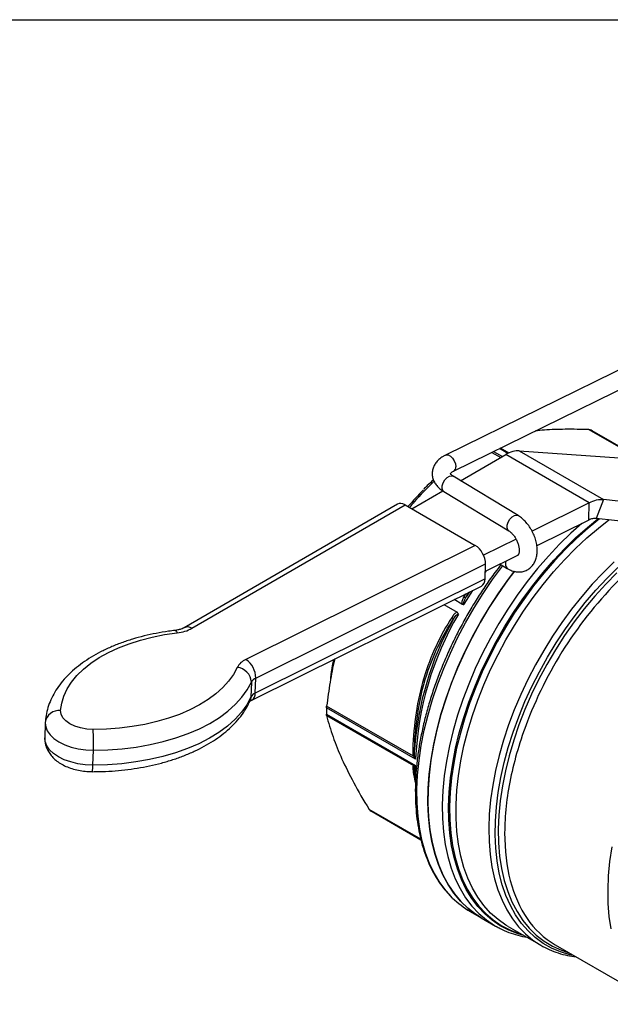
# Model space of a CAD drawing. Header units: inches. Extents: x 0.7 to 32.2, y 0.7 to 24.8.
# Tile 8 of 10: x 23.9 to 27.8, y 18.3 to 24.8. Entities that reach past the tile are written whole.
import ezdxf

# ---------------------------------------------------------------- set-up
doc = ezdxf.new("R2010")
doc.units = ezdxf.units.IN
doc.header["$LTSCALE"] = 3
doc.header["$MEASUREMENT"] = 0
doc.linetypes.add('SLD-Solid', pattern=[0])
doc.layers.add('TEXT', color=140, linetype='SLD-Solid', lineweight=25)

msp = doc.modelspace()

# ---------------------------------------------------------------- linework, layer by layer
for p, q in [((28.0728, 22.565), (26.6912, 21.8847)), ((26.7434, 21.7788), (28.0728, 22.4334)), ((27.6333, 22.0532), (27.9195, 21.8879)), ((27.6421, 22.0512), (27.9222, 21.8895)), ((27.9224, 21.8897), (27.6545, 22.0443)), ((26.995, 21.9027), (27.0534, 21.869)), ((27.007, 21.9086), (27.0644, 21.8754)), ((27.1009, 21.8946), (27.0446, 21.9271)), ((27.1092, 21.8982), (27.0524, 21.931)), ((27.1748, 21.9121), (27.7288, 21.5923)), ((27.1748, 21.9121), (27.8331, 21.8675)), ((26.7895, 21.7161), (27.0867, 21.8883)), ((27.6357, 21.5714), (27.0867, 21.8883)), ((27.1686, 21.4862), (26.7416, 21.7451)), ((26.4696, 21.5307), (26.6736, 21.6489)), ((26.6804, 21.6441), (27.1074, 21.3852)), ((27.7288, 21.5923), (27.6801, 21.4667)), ((28.4455, 21.5139), (27.7288, 21.5923)), ((26.3745, 21.5611), (24.9723, 20.7483)), ((25.0241, 20.7449), (26.4245, 21.5567)), ((26.4245, 21.5567), (26.8863, 21.2901)), ((27.6357, 21.5714), (27.2596, 21.3844)), ((27.6323, 21.457), (27.6357, 21.5714)), ((27.6323, 21.457), (27.291, 21.2873)), ((28.3968, 21.3884), (27.6801, 21.4667)), ((27.1542, 21.332), (26.9408, 21.2258)), ((26.8863, 21.2901), (25.3786, 20.5402)), ((27.1639, 21.2241), (26.9521, 21.1187)), ((27.1709, 21.2319), (27.1639, 21.2241)), ((25.4432, 20.417), (26.9535, 21.1682)), ((26.9506, 21.0701), (26.9535, 21.1682)), ((27.0496, 21.1672), (27.097, 21.1384)), ((26.9506, 21.0701), (25.4403, 20.3189)), ((26.9519, 21.1117), (26.96, 21.1227)), ((25.4171, 20.2723), (26.9266, 21.0231)), ((26.798, 20.9045), (26.7472, 20.9339)), ((26.8214, 20.9708), (26.8092, 20.9492)), ((26.8474, 20.9837), (26.8269, 20.9514)), ((26.8269, 20.9514), (26.8444, 20.9822)), ((26.6796, 20.9003), (26.7666, 20.8501)), ((25.4403, 20.3189), (25.4432, 20.417)), ((25.4147, 20.3907), (25.4118, 20.2926)), ((26.494, 19.8827), (25.9082, 20.2209)), ((26.4794, 19.9039), (25.9091, 20.2331)), ((25.9082, 20.1806), (26.494, 19.8424)), ((25.9091, 20.1717), (26.4794, 19.8424)), ((24.0598, 20.1219), (24.0568, 20.0239)), ((24.0599, 20.1251), (24.0598, 20.1219)), ((24.3727, 19.8448), (24.3757, 19.9428)), ((26.4866, 19.8089), (26.4878, 19.8287)), ((26.4962, 19.7838), (26.494, 19.8424)), ((26.4854, 19.8124), (26.4862, 19.8101)), ((26.4865, 19.8058), (26.4866, 19.8089)), ((26.4865, 19.8058), (26.4918, 19.7402)), ((26.5286, 19.3564), (26.1893, 19.5522)), ((26.5295, 19.3527), (26.1954, 19.5456)), ((26.2077, 19.5382), (26.5295, 19.3524)), ((26.8534, 18.8814), (26.9258, 18.8396)), ((26.9258, 18.8396), (27.0198, 18.7853)), ((27.0198, 18.7853), (27.0239, 18.7829)), ((27.1019, 18.7833), (27.3179, 18.6587)), ((27.3059, 18.6658), (27.3179, 18.6587)), ((27.4119, 18.6612), (28.0891, 18.2703))]:
    msp.add_line(p, q)
at = {"flags": 128}
for points in [[(26.6912, 21.8848), (26.6944, 21.886), (26.7081, 21.886), (26.7231, 21.8786), (26.7373, 21.865), (26.7487, 21.8468), (26.756, 21.8266), (26.758, 21.8071)], [(26.6804, 21.6441), (26.6735, 21.6507), (26.6686, 21.6648), (26.6693, 21.683), (26.6757, 21.7027), (26.6868, 21.7213), (26.7013, 21.7363), (26.717, 21.7457), (26.7319, 21.7482), (26.7416, 21.7451)], [(27.2046, 18.7241), (27.168, 18.7345), (27.1078, 18.7577), (27.051, 18.7873), (26.998, 18.8232), (26.9488, 18.8653), (26.9038, 18.9134), (26.8632, 18.9673), (26.827, 19.0267), (26.7956, 19.0914), (26.7689, 19.1611), (26.7472, 19.2354), (26.7305, 19.3142), (26.7188, 19.397), (26.7124, 19.4834), (26.7111, 19.5731), (26.715, 19.6657), (26.724, 19.7608), (26.7382, 19.858), (26.7574, 19.9568), (26.7816, 20.0568), (26.8107, 20.1576), (26.8445, 20.2587), (26.883, 20.3598), (26.9258, 20.4602), (26.9729, 20.5597), (27.024, 20.6578), (27.079, 20.754), (27.1375, 20.848), (27.1993, 20.9392), (27.2642, 21.0274), (27.3318, 21.1121), (27.4019, 21.193), (27.4742, 21.2697), (27.5483, 21.3419), (27.6239, 21.4092), (27.6929, 21.4653)], [(27.7026, 21.4643), (27.6281, 21.4039), (27.5527, 21.3367), (27.4788, 21.2648), (27.4067, 21.1883), (27.3368, 21.1077), (27.2694, 21.0232), (27.2047, 20.9353), (27.143, 20.8443), (27.0847, 20.7506), (27.0299, 20.6547), (26.9789, 20.5569), (26.9319, 20.4577), (26.8892, 20.3575), (26.8509, 20.2567), (26.8172, 20.1559), (26.7882, 20.0554), (26.764, 19.9556), (26.7449, 19.8571), (26.7307, 19.7602), (26.7217, 19.6654), (26.7178, 19.573), (26.7191, 19.4836), (26.7256, 19.3974), (26.7371, 19.3149), (26.7538, 19.2363), (26.7755, 19.1622), (26.8021, 19.0927), (26.8335, 19.0282), (26.8695, 18.9689), (26.91, 18.9152), (26.9549, 18.8673), (27.0039, 18.8253), (27.0568, 18.7895), (27.1134, 18.76), (27.1735, 18.7369), (27.1923, 18.7312)], [(27.1019, 18.7833), (27.0882, 18.7915), (27.0358, 18.8282), (26.9873, 18.8711), (26.9431, 18.9199), (26.9033, 18.9746), (26.8681, 19.0348), (26.8375, 19.1002), (26.8119, 19.1707), (26.7913, 19.2458), (26.7757, 19.3252), (26.7653, 19.4086), (26.7601, 19.4957), (26.7601, 19.5859), (26.7653, 19.6789), (26.7757, 19.7744), (26.7913, 19.8718), (26.8119, 19.9707), (26.8375, 20.0708), (26.8681, 20.1714), (26.9033, 20.2723), (26.9431, 20.373), (26.9873, 20.4729), (27.0358, 20.5716), (27.0882, 20.6688), (27.1443, 20.764), (27.204, 20.8567), (27.2669, 20.9465), (27.3328, 21.0331), (27.4013, 21.116), (27.4722, 21.1949), (27.5451, 21.2694), (27.6197, 21.3393), (27.6958, 21.4041), (27.7646, 21.4575)], [(27.1071, 21.3854), (27.1005, 21.3918), (27.0956, 21.4059), (27.0963, 21.4241), (27.1027, 21.4438), (27.1139, 21.4624), (27.1283, 21.4774), (27.144, 21.4868), (27.1589, 21.4893), (27.1686, 21.4862)], [(27.5872, 21.4346), (27.5152, 21.3703), (27.4403, 21.2974), (27.3673, 21.22), (27.2965, 21.1382), (27.2281, 21.0527), (27.1626, 20.9636), (27.1001, 20.8714), (27.041, 20.7764), (26.9855, 20.6792), (26.9338, 20.5801), (26.8863, 20.4796), (26.843, 20.3781), (26.8042, 20.276), (26.77, 20.1739), (26.7406, 20.072), (26.7161, 19.971), (26.6967, 19.8711), (26.6824, 19.773), (26.6732, 19.6769), (26.6693, 19.5833), (26.6706, 19.4927), (26.6772, 19.4054), (26.6889, 19.3217), (26.7058, 19.2422), (26.7277, 19.167), (26.7547, 19.0966), (26.7865, 19.0313), (26.823, 18.9713), (26.8641, 18.9168), (26.9095, 18.8682), (26.9592, 18.8257), (27.0128, 18.7894), (27.0198, 18.7853)], [(26.7375, 18.9697), (26.6949, 19.0161), (26.6541, 19.0709), (26.6179, 19.1313), (26.5864, 19.197), (26.5598, 19.2677), (26.5381, 19.3431), (26.5216, 19.4229), (26.5102, 19.5068), (26.5039, 19.5943), (26.503, 19.6852), (26.5072, 19.7789), (26.5167, 19.8751), (26.5313, 19.9734), (26.5511, 20.0733), (26.5758, 20.1744), (26.6055, 20.2763), (26.64, 20.3785), (26.6791, 20.4806), (26.7227, 20.582), (26.7705, 20.6825), (26.8224, 20.7814), (26.8782, 20.8785), (26.9375, 20.9733), (27.0002, 21.0653), (27.0659, 21.1542), (27.0675, 21.1563)], [(27.8005, 21.1824), (27.7271, 21.1108), (27.6555, 21.0348), (27.5862, 20.9546), (27.5192, 20.8705), (27.4551, 20.7831), (27.394, 20.6926), (27.3361, 20.5994), (27.2819, 20.504), (27.2314, 20.4068), (27.185, 20.3081), (27.1428, 20.2086), (27.105, 20.1085), (27.0718, 20.0083), (27.0433, 19.9085), (27.0197, 19.8095), (27.001, 19.7117), (26.9874, 19.6156), (26.9788, 19.5216), (26.9754, 19.4301), (26.9772, 19.3415), (26.9841, 19.2562), (26.9961, 19.1746), (27.0132, 19.097), (27.0352, 19.0238), (27.0622, 18.9553), (27.0939, 18.8918), (27.1302, 18.8336), (27.1711, 18.7809), (27.2162, 18.734), (27.2654, 18.6931), (27.3059, 18.6658)], [(27.5328, 18.5914), (27.508, 18.5967), (27.4459, 18.6151), (27.3871, 18.64), (27.3318, 18.6714), (27.2804, 18.7092), (27.233, 18.7532), (27.1899, 18.8031), (27.1513, 18.8588), (27.1172, 18.9199), (27.088, 18.9863), (27.0636, 19.0576), (27.0443, 19.1335), (27.0301, 19.2137), (27.0211, 19.2978), (27.0173, 19.3853), (27.0187, 19.476), (27.0253, 19.5694), (27.0372, 19.6651), (27.0542, 19.7626), (27.0763, 19.8615), (27.1033, 19.9614), (27.1352, 20.0618), (27.1717, 20.1622), (27.2128, 20.2622), (27.2583, 20.3614), (27.3079, 20.4593), (27.3614, 20.5555), (27.4186, 20.6494), (27.4793, 20.7408), (27.543, 20.8291), (27.6096, 20.914), (27.6788, 20.9952), (27.7502, 21.0721), (27.8236, 21.1445)], [(26.9258, 18.8396), (26.8881, 18.8633), (26.8367, 18.9032), (26.7894, 18.9491), (26.7464, 19.001), (26.7078, 19.0586), (26.6739, 19.1217), (26.6449, 19.1899), (26.6207, 19.263), (26.6016, 19.3407), (26.5876, 19.4226), (26.5788, 19.5083), (26.5752, 19.5976), (26.5768, 19.6899), (26.5837, 19.7849), (26.5957, 19.8822), (26.6129, 19.9814), (26.6352, 20.082), (26.6625, 20.1835), (26.6946, 20.2856), (26.7314, 20.3878), (26.7727, 20.4896), (26.8185, 20.5906), (26.8684, 20.6904), (26.9222, 20.7885), (26.9798, 20.8844), (27.0408, 20.9779), (27.105, 21.0684), (27.1442, 21.1201)], [(27.1442, 21.12), (27.1009, 21.0628), (27.0369, 20.9721), (26.9761, 20.8785), (26.9187, 20.7824), (26.8651, 20.6842), (26.8155, 20.5843), (26.77, 20.4833), (26.7289, 20.3814), (26.6924, 20.2792), (26.6606, 20.1772), (26.6337, 20.0757), (26.6117, 19.9752), (26.5948, 19.8761), (26.5831, 19.7789), (26.5766, 19.6841), (26.5753, 19.5919), (26.5792, 19.5029), (26.5883, 19.4174), (26.6026, 19.3357), (26.6221, 19.2583), (26.6465, 19.1855), (26.6759, 19.1176), (26.7101, 19.0549), (26.7489, 18.9976), (26.7922, 18.9461), (26.8398, 18.9005), (26.8914, 18.8611), (26.9258, 18.8396)], [(27.8171, 21.1099), (27.7436, 21.0356), (27.6722, 20.9566), (27.6032, 20.8736), (27.537, 20.7867), (27.4737, 20.6965), (27.4138, 20.6033), (27.3575, 20.5076), (27.3051, 20.4099), (27.2568, 20.3105), (27.2129, 20.2101), (27.1735, 20.1089), (27.1388, 20.0076), (27.1091, 19.9065), (27.0844, 19.8062), (27.0648, 19.7071), (27.0505, 19.6097), (27.0415, 19.5145), (27.0379, 19.4218), (27.0396, 19.3322), (27.0467, 19.246), (27.0592, 19.1637), (27.0769, 19.0856), (27.0998, 19.0121), (27.1278, 18.9436), (27.1607, 18.8803), (27.1984, 18.8226), (27.2408, 18.7707), (27.2876, 18.7249), (27.3386, 18.6854), (27.3935, 18.6524), (27.4522, 18.626), (27.5005, 18.6101)], [(26.8123, 20.9029), (26.8693, 20.9938), (26.8701, 20.995)], [(24.1607, 20.2029), (24.1675, 20.2511), (24.1817, 20.2988), (24.2033, 20.3454), (24.2321, 20.3906), (24.2678, 20.4342), (24.3102, 20.4758), (24.359, 20.515), (24.4139, 20.5516), (24.4743, 20.5854), (24.54, 20.616), (24.6103, 20.6432), (24.6848, 20.667), (24.7629, 20.6869), (24.844, 20.703), (24.9276, 20.7151)], [(24.9136, 20.7311), (24.9139, 20.7311), (24.9183, 20.7294), (24.9229, 20.724), (24.9276, 20.7151)], [(25.3217, 20.4876), (25.297, 20.4416), (25.2652, 20.397), (25.2265, 20.3542), (25.1813, 20.3137), (25.1298, 20.2755), (25.0725, 20.2401), (25.0097, 20.2077), (24.942, 20.1785), (24.8698, 20.1527), (24.7937, 20.1306), (24.7142, 20.1123), (24.6319, 20.098), (24.5475, 20.0876), (24.4615, 20.0814), (24.3746, 20.0794)], [(24.3757, 19.9428), (24.471, 19.9451), (24.5653, 19.9519), (24.658, 19.9632), (24.7482, 19.979), (24.8354, 19.999), (24.919, 20.0233), (24.9982, 20.0515), (25.0725, 20.0836), (25.1413, 20.1191), (25.2042, 20.158), (25.2607, 20.1998), (25.3103, 20.2444), (25.3527, 20.2912), (25.3876, 20.3401), (25.4147, 20.3907)], [(25.4118, 20.2926), (25.3847, 20.2421), (25.3498, 20.1932), (25.3074, 20.1463), (25.2578, 20.1018), (25.2013, 20.0599), (25.1384, 20.0211), (25.0695, 19.9855), (24.9952, 19.9535), (24.916, 19.9252), (24.8325, 19.901), (24.7453, 19.8809), (24.6551, 19.8651), (24.5624, 19.8538), (24.4681, 19.847), (24.3727, 19.8448)], [(25.4118, 20.2926), (25.4095, 20.277), (25.406, 20.2673)], [(24.3746, 20.0794), (24.3323, 20.0818), (24.2916, 20.089), (24.254, 20.1006), (24.2211, 20.1162), (24.1944, 20.135), (24.1749, 20.1563), (24.1635, 20.1793), (24.1607, 20.2029)], [(24.0598, 20.1219), (24.0623, 20.0972), (24.0727, 20.0697), (24.0911, 20.0434), (24.1168, 20.019), (24.1491, 19.9971), (24.1873, 19.9783), (24.2302, 19.9631), (24.2768, 19.952), (24.3257, 19.9451), (24.3757, 19.9428)], [(24.3727, 19.8448), (24.3228, 19.8471), (24.2739, 19.8539), (24.2273, 19.865), (24.1844, 19.8802), (24.1462, 19.899), (24.1139, 19.9209), (24.0882, 19.9454), (24.0698, 19.9717), (24.0593, 19.9991), (24.0568, 20.0239)], [(27.784, 19.3057), (27.7697, 19.2092), (27.7606, 19.1149), (27.7569, 19.0231), (27.7585, 18.9343), (27.7654, 18.8489), (27.7776, 18.7673)]]:
    msp.add_lwpolyline(points, dxfattribs=at)
for centre, radius, start, end in [((27.4132, 21.6265), 0.4825, 60.00278, 61.68512), ((26.7286, 21.8043), 0.0295, 300.13415, 5.40831), ((27.9677, 20.2398), 2.0067, 135.12686, 139.40845), ((27.124, 21.1681), 0.0402, 152.86352, 227.74048), ((29.727, 19.1751), 2.675, 134.07209, 158.9986), ((28.5639, 19.7947), 2.083, 151.09191, 175.80786), ((28.5759, 19.7895), 2.084, 149.7808, 177.43831), ((24.9023, 20.9682), 0.2544, 275.71528, 298.6062), ((24.9952, 20.7014), 0.0522, 56.38915, 116.00912), ((25.4252, 20.4326), 0.1172, 113.41315, 152.03419), ((25.3102, 20.3835), 0.1047, 3.91964, 83.72729), ((25.2917, 20.4162), 0.1515, 0.31099, 54.9852), ((25.4665, 20.3632), 0.0586, 113.41315, 152.03419), ((25.4636, 20.2651), 0.0586, 113.41315, 152.03419), ((25.3903, 20.3147), 0.0501, 302.35774, 4.84011), ((27.2722, 20.2007), 1.3642, 179.15465, 180.84535), ((24.1493, 20.1134), 0.0902, 82.76403, 172.56735), ((22.6128, 19.997), 1.7637, 358.23813, 2.67623), ((24.202, 19.8368), 0.1709, 347.96208, 2.65952), ((26.4489, 19.956), 0.4824, 238.30411, 240.00262), ((27.1422, 19.3802), 0.5764, 225.40695, 239.92822), ((27.6991, 19.152), 0.5686, 213.90592, 239.66029)]:
    msp.add_arc(centre, radius, start, end)
for centre, major_axis, ratio, start_param, end_param in [((26.4221, 21.475), (-0.0466, 0.0867), 0.597214, 5.51521, 6.302233), ((26.8839, 21.2084), (-0.0466, 0.0867), 0.597214, 3.944414, 5.51521), ((26.881, 21.1103), (-0.0466, 0.0867), 0.597214, 3.122545, 3.944414), ((26.5172, 19.8966), (-0.0447, 0.0526), 0.387768, 1.121319, 1.506733), ((26.5172, 19.8567), (0.0491, 0.0096), 0.221854, 3.790821, 4.176234)]:
    msp.add_ellipse(centre, major_axis=major_axis, ratio=ratio, start_param=start_param, end_param=end_param)
for points, knots in [([(27.6333, 22.0532), (27.5811, 22.0539), (27.4797, 22.0553), (27.3628, 22.0517), (27.3013, 22.0458), (27.2817, 22.0439)], [0, 0, 0, 0, 0.4194232, 0.8149757, 1, 1, 1, 1]), ([(27.1748, 21.9121), (27.1615, 21.9131), (27.1472, 21.9116), (27.1175, 21.9036), (27.1021, 21.8971), (27.0867, 21.8883)], [0, 0, 0, 0, 0.1713149, 0.1713149, 0.3426297, 0.3426297, 0.3426297, 0.3426297]), ([(26.6912, 21.8847), (26.6855, 21.8817), (26.6691, 21.8732), (26.647, 21.8566), (26.6267, 21.8344), (26.6128, 21.811), (26.6043, 21.7852), (26.6022, 21.7581), (26.6067, 21.7311), (26.6171, 21.706), (26.6329, 21.683), (26.6537, 21.6619), (26.6713, 21.6501), (26.6804, 21.6441)], [0, 0, 0, 0, 0.059804, 0.171012, 0.26549, 0.355008, 0.441426, 0.534064, 0.623598, 0.71227, 0.803216, 0.898959, 1, 1, 1, 1]), ([(26.7213, 21.7621), (26.7213, 21.762), (26.7212, 21.7618), (26.7245, 21.7665), (26.7322, 21.7729), (26.7403, 21.7771), (26.7434, 21.7788)], [0, 0, 0, 0, 0.211244, 0.502011, 0.806657, 1, 1, 1, 1]), ([(26.6159, 21.7112), (26.6139, 21.7094), (26.5669, 21.6669), (26.5126, 21.6095), (26.464, 21.5523), (26.4535, 21.54)], [0, 0, 0, 0, 0.034315, 0.791088, 1, 1, 1, 1]), ([(26.6117, 21.7215), (26.598, 21.7093), (26.5762, 21.6898), (26.5552, 21.6682), (26.5475, 21.6602)], [0, 0, 0, 0, 0.629389, 1, 1, 1, 1]), ([(26.7416, 21.7451), (26.7391, 21.7467), (26.732, 21.7513), (26.7245, 21.7583), (26.7213, 21.7635), (26.7213, 21.7635), (26.7213, 21.7636)], [0, 0, 0, 0, 0.164733, 0.46889, 0.774464, 1, 1, 1, 1]), ([(27.6357, 21.5714), (27.652, 21.5797), (27.6681, 21.5857), (27.6995, 21.5927), (27.7146, 21.5938), (27.7288, 21.5923)], [0, 0, 0, 0, 0.1713149, 0.1713149, 0.3426297, 0.3426297, 0.3426297, 0.3426297]), ([(27.097, 21.1384), (27.1026, 21.1353), (27.1168, 21.1272), (27.1407, 21.1187), (27.168, 21.1145), (27.1954, 21.1162), (27.2216, 21.1244), (27.245, 21.1389), (27.2639, 21.158), (27.2783, 21.181), (27.2882, 21.2075), (27.2936, 21.2374), (27.2941, 21.2701), (27.2896, 21.3046), (27.2801, 21.3397), (27.2662, 21.3739), (27.2483, 21.4063), (27.2268, 21.436), (27.2026, 21.4615), (27.1826, 21.4774), (27.1711, 21.4846), (27.1686, 21.4862)], [0, 0, 0, 0, 0.034816, 0.089785, 0.142009, 0.192131, 0.246498, 0.298449, 0.349206, 0.400261, 0.453164, 0.508838, 0.567105, 0.626784, 0.686539, 0.74613, 0.805757, 0.86573, 0.92639, 0.983973, 1, 1, 1, 1]), ([(27.6801, 21.4667), (27.6728, 21.4676), (27.665, 21.4672), (27.6489, 21.4639), (27.6406, 21.461), (27.6323, 21.457)], [0, 0, 0, 0, 0.0857475, 0.0857475, 0.1714951, 0.1714951, 0.1714951, 0.1714951]), ([(27.1074, 21.3852), (27.1095, 21.3838), (27.1157, 21.3798), (27.1276, 21.3694), (27.1413, 21.3528), (27.1506, 21.3397), (27.154, 21.3323), (27.1541, 21.3321)], [0, 0, 0, 0, 0.144643, 0.420506, 0.704041, 0.995173, 1, 1, 1, 1]), ([(27.1541, 21.3321), (27.1577, 21.3249), (27.1651, 21.3103), (27.1721, 21.2876), (27.1757, 21.2665), (27.1757, 21.2491), (27.1734, 21.2372), (27.1706, 21.232), (27.1707, 21.2321), (27.1707, 21.2322)], [0, 0, 0, 0, 0.153656, 0.309863, 0.463403, 0.612813, 0.758346, 0.904154, 1, 1, 1, 1]), ([(27.0554, 21.1637), (27.0424, 21.1471), (27.0084, 21.1033), (26.9561, 21.0289), (26.8984, 20.9412), (26.8439, 20.8512), (26.7927, 20.7593), (26.7449, 20.6657), (26.7009, 20.571), (26.6606, 20.4754), (26.6244, 20.3793), (26.5922, 20.283), (26.5644, 20.187), (26.5409, 20.0916), (26.5219, 19.9971), (26.5074, 19.904), (26.4976, 19.8125), (26.4924, 19.723), (26.4919, 19.6359), (26.4962, 19.5515), (26.5051, 19.4701), (26.5188, 19.3921), (26.5372, 19.3177), (26.5601, 19.2473), (26.5876, 19.1811), (26.6195, 19.1195), (26.6558, 19.0629), (26.6934, 19.0138), (26.7208, 18.9861), (26.7331, 18.9736)], [0, 0, 0, 0, 0.02308, 0.060904, 0.098724, 0.136542, 0.174359, 0.212178, 0.249999, 0.287825, 0.325657, 0.363497, 0.401346, 0.439207, 0.477081, 0.514969, 0.552872, 0.590789, 0.62872, 0.666662, 0.70461, 0.742552, 0.780477, 0.818367, 0.856199, 0.893951, 0.931597, 0.969118, 1, 1, 1, 1]), ([(26.8092, 20.9492), (26.8054, 20.9419), (26.8004, 20.9305), (26.798, 20.9192), (26.7972, 20.9118), (26.7972, 20.908), (26.798, 20.9045)], [0, 0, 0, 0, 0.5, 0.75, 0.75, 1, 1, 1, 1]), ([(26.8123, 20.9029), (26.8099, 20.9044), (26.8093, 20.9101), (26.8138, 20.9269), (26.8208, 20.9406), (26.8269, 20.9514)], [-0.2923972, -0.2923972, -0.2923972, -0.2923972, -0.2399906, -0.2130467, -0.1052709, -0.1052709, -0.1052709, -0.1052709]), ([(26.798, 20.9045), (26.8004, 20.9031), (26.8031, 20.9022), (26.8074, 20.9019), (26.8089, 20.902), (26.8107, 20.9024), (26.8112, 20.9025), (26.8119, 20.9028), (26.812, 20.9028), (26.8123, 20.9029)], [0, 0, 0, 0, 0.5, 0.5, 0.75, 0.75, 0.875, 0.875, 1, 1, 1, 1]), ([(26.7335, 20.818), (26.6951, 20.7585), (26.6596, 20.695), (26.5969, 20.5609), (26.5698, 20.4903), (26.5262, 20.3433), (26.5094, 20.2669), (26.4857, 20.1102), (26.4786, 20.03), (26.4756, 19.9501)], [0, 0, 0, 0, 0.25, 0.25, 0.5, 0.5, 0.75, 0.75, 1, 1, 1, 1]), ([(26.4865, 19.947), (26.4899, 20.0372), (26.507, 20.2182), (26.5814, 20.5148), (26.6755, 20.7013), (26.7404, 20.8016)], [0, 0, 0, 0, 0.701369, 1.402737, 2.45479, 2.45479, 2.45479, 2.45479]), ([(26.7666, 20.8501), (26.7631, 20.849), (26.7598, 20.8472), (26.7538, 20.8427), (26.751, 20.8401), (26.7428, 20.8316), (26.7379, 20.8249), (26.7335, 20.818)], [0, 0, 0, 0, 0.25, 0.25, 0.5, 0.5, 1, 1, 1, 1]), ([(26.7404, 20.8016), (26.7463, 20.8116), (26.753, 20.8218), (26.765, 20.8357), (26.7714, 20.8406), (26.7751, 20.8384)], [-0.1871296, -0.1871296, -0.1871296, -0.1871296, -0.0867929, -0.0801038, 0, 0, 0, 0]), ([(26.7751, 20.8384), (26.7751, 20.8386), (26.7751, 20.8386), (26.775, 20.8389), (26.7749, 20.8395), (26.7747, 20.8403), (26.7741, 20.842), (26.7734, 20.8434), (26.771, 20.8469), (26.7689, 20.8487), (26.7666, 20.8501)], [0, 0, 0, 0, 0.0625, 0.0625, 0.125, 0.25, 0.25, 0.5, 0.5, 1, 1, 1, 1]), ([(24.9723, 20.7483), (24.9703, 20.7472), (24.9647, 20.7442), (24.951, 20.7387), (24.9327, 20.7338), (24.9193, 20.7319), (24.9136, 20.7311)], [0, 0, 0, 0, 0.164247, 0.461817, 0.770197, 1, 1, 1, 1]), ([(24.9136, 20.7311), (24.8989, 20.7293), (24.8568, 20.7239), (24.7883, 20.7122), (24.7091, 20.6949), (24.6326, 20.6739), (24.5591, 20.6494), (24.4889, 20.6213), (24.4226, 20.5899), (24.3606, 20.5552), (24.3032, 20.5172), (24.2509, 20.4763), (24.2042, 20.4325), (24.1635, 20.3863), (24.1291, 20.3378), (24.1014, 20.2877), (24.0805, 20.2364), (24.0668, 20.1854), (24.0615, 20.1489), (24.0602, 20.1299), (24.06, 20.1273)], [0, 0, 0, 0, 0.032089, 0.092675, 0.153355, 0.21415, 0.275077, 0.336151, 0.397374, 0.458732, 0.520182, 0.581608, 0.642845, 0.703674, 0.763847, 0.823138, 0.881417, 0.938705, 0.991679, 1, 1, 1, 1]), ([(25.9625, 20.5436), (25.9619, 20.541), (25.9494, 20.4908), (25.9307, 20.3873), (25.9164, 20.2854), (25.9091, 20.2331)], [0, 0, 0, 0, 0.025445, 0.500068, 1, 1, 1, 1]), ([(25.9532, 20.5389), (25.9508, 20.5259), (25.9432, 20.4851), (25.9371, 20.4394), (25.9349, 20.4075), (25.9345, 20.4021)], [0, 0, 0, 0, 0.280578, 0.879092, 1, 1, 1, 1]), ([(24.3692, 19.8012), (24.3842, 19.8013), (24.4276, 19.8016), (24.499, 19.8049), (24.5827, 19.8125), (24.6651, 19.8239), (24.7456, 19.839), (24.8238, 19.8577), (24.8993, 19.88), (24.9716, 19.9059), (25.0403, 19.9352), (25.1051, 19.9679), (25.1655, 20.0038), (25.221, 20.0429), (25.2712, 20.0849), (25.3158, 20.1296), (25.3541, 20.1768), (25.3843, 20.2227), (25.3994, 20.2536), (25.406, 20.2673)], [0, 0, 0, 0, 0.032283, 0.093168, 0.154099, 0.215089, 0.27616, 0.337333, 0.398629, 0.460065, 0.521651, 0.583384, 0.645242, 0.70716, 0.768995, 0.830563, 0.891629, 0.951943, 1, 1, 1, 1]), ([(25.4043, 20.2641), (25.4042, 20.2639), (25.4038, 20.2634), (25.4071, 20.2668), (25.4138, 20.2705), (25.4171, 20.2723)], [0, 0, 0, 0, 0.1596636, 0.5949644, 1, 1, 1, 1]), ([(25.9091, 20.1717), (25.9206, 20.1242), (25.9346, 20.0774), (25.968, 19.9825), (25.9875, 19.9344), (26.0326, 19.8347), (26.0582, 19.7831), (26.1173, 19.6734), (26.1508, 19.6153), (26.1893, 19.5522)], [0, 0, 0, 0, 0.25, 0.25, 0.5, 0.5, 0.75, 0.75, 1, 1, 1, 1]), ([(27.2297, 20.1338), (27.181, 20.0075), (27.1434, 19.8803), (27.0928, 19.6325), (27.0798, 19.512), (27.0794, 19.2855), (27.0919, 19.1795), (27.1417, 18.9894), (27.1789, 18.9053), (27.2272, 18.8348)], [0, 0, 0, 0, 0.25, 0.25, 0.5, 0.5, 0.75, 0.75, 1, 1, 1, 1]), ([(24.0572, 20.0254), (24.0571, 20.0177), (24.0569, 19.9991), (24.0632, 19.9704), (24.0754, 19.9405), (24.0931, 19.9129), (24.1159, 19.8875), (24.1439, 19.8646), (24.1771, 19.8444), (24.2147, 19.8275), (24.2558, 19.8146), (24.299, 19.8058), (24.3372, 19.8017), (24.3606, 19.8013), (24.3692, 19.8012)], [0, 0, 0, 0, 0.057805, 0.137635, 0.216997, 0.297745, 0.381601, 0.469779, 0.562345, 0.657879, 0.754143, 0.849957, 0.945286, 1, 1, 1, 1]), ([(26.494, 19.8827), (26.4939, 19.8828), (26.4939, 19.883), (26.4912, 19.8913), (26.4892, 19.8998), (26.4878, 19.9082)], [-0.00172986, -0.00172986, -0.00172986, -0.00172986, 0, 0, 0.08505877, 0.08505877, 0.08505877, 0.08505877]), ([(26.4878, 19.8287), (26.4892, 19.8327), (26.4912, 19.8373), (26.4939, 19.8422), (26.4939, 19.8423), (26.494, 19.8424)], [-0.08678855, -0.08678855, -0.08678855, -0.08678855, -0.00172038, -0.00172038, 0, 0, 0, 0]), ([(26.4756, 19.8264), (26.4771, 19.8251), (26.4803, 19.8224), (26.4836, 19.8175), (26.4848, 19.814), (26.4853, 19.8123)], [0, 0, 0, 0, 0.3480961, 0.6963651, 1, 1, 1, 1]), ([(26.4756, 19.8264), (26.4779, 19.7996), (26.4806, 19.769), (26.4921, 19.7324), (26.4934, 19.728)], [0, 0, 0, 0, 0.879468, 1, 1, 1, 1]), ([(27.0246, 18.7835), (27.0327, 18.7787), (27.0588, 18.7632), (27.1064, 18.7432), (27.1655, 18.7233), (27.2067, 18.7152), (27.2267, 18.7113)], [0, 0, 0, 0, 0.132214, 0.426674, 0.721283, 1, 1, 1, 1]), ([(27.3054, 18.6668), (27.3094, 18.6641), (27.3308, 18.6499), (27.3727, 18.6299), (27.431, 18.6071), (27.4898, 18.5909), (27.53, 18.5849), (27.5489, 18.5822)], [0, 0, 0, 0, 0.057056, 0.299441, 0.541751, 0.784441, 1, 1, 1, 1])]:
    msp.add_open_spline(points, degree=3, knots=knots)
for points in [[(27.6333, 22.0532), (27.6368, 22.0531), (27.6398, 22.0524), (27.6421, 22.0512)], [(26.8092, 20.9492), (26.8169, 20.9477), (26.8235, 20.9485), (26.8269, 20.9514)], [(26.7404, 20.8016), (26.7413, 20.806), (26.7387, 20.8121), (26.7335, 20.818)], [(25.9082, 20.2209), (25.9082, 20.2246), (25.9085, 20.2287), (25.9091, 20.2331)], [(25.9091, 20.1717), (25.9085, 20.174), (25.9082, 20.177), (25.9082, 20.1806)], [(26.4756, 19.9501), (26.475, 19.9347), (26.4753, 19.9187), (26.4794, 19.9039)], [(26.4865, 19.947), (26.4863, 19.948), (26.4822, 19.9492), (26.4756, 19.9501)], [(26.4878, 19.9082), (26.4862, 19.907), (26.4833, 19.9055), (26.4794, 19.9039)], [(26.4878, 19.9082), (26.4858, 19.92), (26.4859, 19.9336), (26.4865, 19.947)], [(26.4794, 19.8424), (26.4753, 19.8397), (26.475, 19.8333), (26.4756, 19.8264)], [(26.4878, 19.8287), (26.4862, 19.8339), (26.4833, 19.8386), (26.4794, 19.8424)], [(26.1954, 19.5456), (26.1932, 19.5469), (26.1912, 19.5492), (26.1893, 19.5522)]]:
    msp.add_open_spline(points, degree=3)
at = {"layer": 'TEXT'}
msp.add_line((0.75, 24.75), (32.25, 24.75), dxfattribs=at)

doc.saveas('drawing.dxf')
